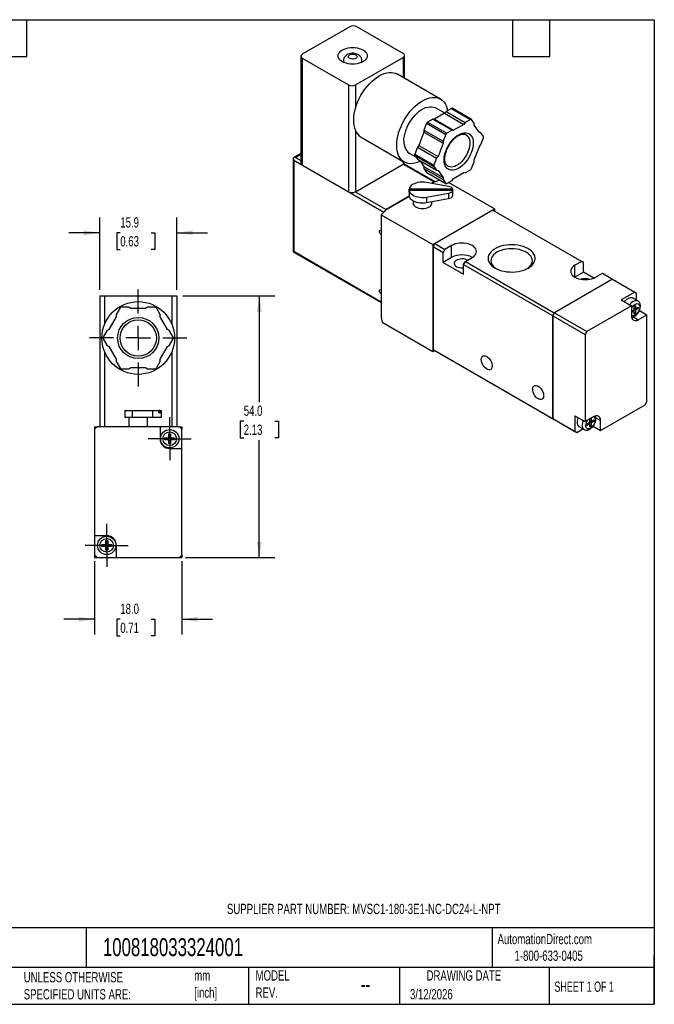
# Model space of a CAD drawing. Header units: millimetres. Extents: x 6 to 273, y 6 to 210.
# Tile 2 of 2: x 142 to 273, y 6 to 210. Entities that reach past the tile are written whole.
import ezdxf

# ---------------------------------------------------------------- set-up
doc = ezdxf.new("R2010")
doc.units = ezdxf.units.MM
doc.linetypes.add('SLD-Center', pattern=[19.05, 15.24, -1.27, 1.27, -1.27])
doc.linetypes.add('SLD-Solid', pattern=[0])
doc.layers.add('CENTER', color=40, linetype='SLD-Center')
doc.layers.add('DIMENSIONS', color=140, linetype='SLD-Solid', lineweight=25)
doc.layers.add('TEXT', color=140, linetype='SLD-Solid', lineweight=25)
doc.styles.add('SLDTEXTSTYLE0', font='TXT', dxfattribs={"width": 0.7})
doc.styles.add('SLDTEXTSTYLE1', font='TXT', dxfattribs={"width": 0.65})
doc.dimstyles.new('SLDDIMSTYLE0', dxfattribs={"dimtxt": 2.158008, "dimasz": 3.302, "dimexe": 0, "dimexo": 0.0625, "dimgap": 0.539502, "dimtad": 0, "dimtih": 1, "dimtoh": 1, "dimdec": 1, "dimrnd": 1e-09, "dimzin": 4, "dimdsep": 46, "dimtxsty": 'SLDTEXTSTYLE0', "dimsah": 1, "dimcen": 0.09, "dimadec": 0, "dimazin": 1, "dimtfac": 1, "dimtdec": 1, "dimtofl": 0, "dimtmove": 0, "dimatfit": 3, "dimfxl": 0, "dimfrac": 2, "dimtolj": 1, "dimtzin": 12, "dimarcsym": 0})
doc.dimstyles.new('SLDDIMSTYLE1', dxfattribs={"dimtxt": 2.158008, "dimasz": 3.302, "dimexe": 0, "dimexo": 0.0625, "dimgap": 0.539502, "dimtad": 0, "dimtih": 1, "dimtoh": 1, "dimdec": 1, "dimrnd": 1e-09, "dimzin": 12, "dimdsep": 46, "dimtxsty": 'SLDTEXTSTYLE0', "dimsah": 1, "dimcen": 0.09, "dimadec": 0, "dimazin": 3, "dimtfac": 1, "dimtdec": 1, "dimtmove": 0, "dimatfit": 0, "dimfxl": 0, "dimfrac": 2, "dimtolj": 1, "dimtzin": 12, "dimarcsym": 0})
doc.dimstyles.new('SLDDIMSTYLE3', dxfattribs={"dimtxt": 2.158008, "dimasz": 3.302, "dimexe": 0, "dimexo": 0.0625, "dimgap": 0.539502, "dimtad": 0, "dimtih": 1, "dimtoh": 1, "dimdec": 1, "dimrnd": 1e-09, "dimzin": 4, "dimdsep": 46, "dimtxsty": 'SLDTEXTSTYLE0', "dimsah": 1, "dimcen": 0.09, "dimadec": 0, "dimazin": 1, "dimtfac": 1, "dimtdec": 1, "dimtmove": 0, "dimatfit": 0, "dimfxl": 0, "dimfrac": 2, "dimtolj": 1, "dimtzin": 12, "dimarcsym": 0})

# ---------------------------------------------------------------- blocks, each defined once
blk = doc.blocks.new('_D_6')
at = {"layer": 'DIMENSIONS'}
for p, q in [((175.72, 152.56), (194.68, 152.56)), ((191.5, 152.56), (191.5, 130.61)), ((188.29, 126.7), (187.57, 126.7)), ((187.57, 126.7), (187.57, 123.27)), ((194.71, 126.7), (195.43, 126.7)), ((195.43, 126.7), (195.43, 123.27)), ((187.57, 123.27), (188.29, 123.27)), ((191.5, 98.56), (191.5, 122.78)), ((195.43, 123.27), (194.71, 123.27)), ((176.27, 98.56), (194.68, 98.56))]:
    blk.add_line(p, q, dxfattribs=at)
for points in [[(191.5, 152.56), (190.99, 149.26), (192.01, 149.26)], [(191.5, 98.56), (192.01, 101.86), (190.99, 101.86)]]:
    blk.add_solid(points, dxfattribs=at)
at = {"layer": 'DIMENSIONS', "char_height": 2.117, "attachment_point": 1, "style": 'SLDTEXTSTYLE0'}
for s, insert in [('54.0', (188.29, 129.91)), ('2.13', (188.29, 125.99))]:
    blk.add_mtext(s, dxfattribs=dict(at, insert=insert))
blk = doc.blocks.new('_D_7')
at = {"layer": 'DIMENSIONS'}
for p, q in [((157.5, 97.79), (157.5, 82.64)), ((175.5, 97.79), (175.5, 82.64)), ((157.5, 85.82), (151.15, 85.82)), ((162.8, 85.82), (162.07, 85.82)), ((162.07, 85.82), (162.07, 82.39)), ((169.21, 85.82), (169.93, 85.82)), ((169.93, 85.82), (169.93, 82.39)), ((175.5, 85.82), (181.85, 85.82)), ((162.07, 82.39), (162.8, 82.39)), ((169.93, 82.39), (169.21, 82.39))]:
    blk.add_line(p, q, dxfattribs=at)
for points in [[(157.5, 85.82), (154.2, 86.32), (154.2, 85.31)], [(175.5, 85.82), (178.8, 85.31), (178.8, 86.32)]]:
    blk.add_solid(points, dxfattribs=at)
at = {"layer": 'DIMENSIONS', "char_height": 2.117, "attachment_point": 1, "style": 'SLDTEXTSTYLE0'}
for s, insert in [('18.0', (162.8, 89.03)), ('0.71', (162.8, 85.11))]:
    blk.add_mtext(s, dxfattribs=dict(at, insert=insert))
blk = doc.blocks.new('_D_8')
at = {"layer": 'DIMENSIONS'}
for p, q in [((158.55, 153.83), (158.55, 168.74)), ((174.45, 153.83), (174.45, 168.74)), ((158.55, 165.57), (152.2, 165.57)), ((162.8, 165.57), (162.07, 165.57)), ((162.07, 165.57), (162.07, 162.14)), ((169.21, 165.57), (169.93, 165.57)), ((169.93, 165.57), (169.93, 162.14)), ((174.45, 165.57), (180.8, 165.57)), ((162.07, 162.14), (162.8, 162.14)), ((169.93, 162.14), (169.21, 162.14))]:
    blk.add_line(p, q, dxfattribs=at)
for points in [[(158.55, 165.57), (155.25, 166.08), (155.25, 165.06)], [(174.45, 165.57), (177.75, 165.06), (177.75, 166.08)]]:
    blk.add_solid(points, dxfattribs=at)
at = {"layer": 'DIMENSIONS', "char_height": 2.117, "attachment_point": 1, "style": 'SLDTEXTSTYLE0'}
for s, insert in [('15.9', (162.8, 168.78)), ('0.63', (162.8, 164.87))]:
    blk.add_mtext(s, dxfattribs=dict(at, insert=insert))
blk = doc.blocks.new('SW_CENTERMARKSYMBOL_4')
at = {"layer": 'CENTER', "color": 0}
for p, q in [((0, 5.08), (0, 10.04)), ((0, 0), (0, 2.54)), ((-5.08, 0), (-10.04, 0)), ((0, 0), (-2.54, 0)), ((0, 0), (0, -2.54)), ((0, 0), (2.54, 0)), ((5.08, 0), (10.04, 0)), ((0, -5.08), (0, -10.04))]:
    blk.add_line(p, q, dxfattribs=at)
blk = doc.blocks.new('SW_CENTERMARKSYMBOL_5')
at = {"layer": 'CENTER', "color": 0}
for p, q in [((0, 2.54), (0, 4.44)), ((0, 0), (0, 2.54)), ((-2.54, 0), (-4.44, 0)), ((0, 0), (-2.54, 0)), ((0, 0), (0, -2.54)), ((0, 0), (2.54, 0)), ((2.54, 0), (4.44, 0)), ((0, -2.54), (0, -4.44))]:
    blk.add_line(p, q, dxfattribs=at)
blk = doc.blocks.new('SW_CENTERMARKSYMBOL_6')
at = {"layer": 'CENTER', "color": 0}
for p, q in [((0, 2.54), (0, 4.44)), ((0, 0), (0, 2.54)), ((-2.54, 0), (-4.44, 0)), ((0, 0), (-2.54, 0)), ((0, 0), (0, -2.54)), ((0, 0), (2.54, 0)), ((2.54, 0), (4.44, 0)), ((0, -2.54), (0, -4.44))]:
    blk.add_line(p, q, dxfattribs=at)

msp = doc.modelspace()

# ---------------------------------------------------------------- linework, layer by layer
for p, q in [((210.21, 208.09), (200.38, 202.42)), ((221.17, 202.58), (211.63, 208.09)), ((200.09, 202.01), (200.09, 179.96)), ((200.38, 201.6), (209.93, 196.09)), ((200.38, 201.6), (200.38, 179.55)), ((211.34, 196.09), (221.17, 201.76)), ((221.17, 201.76), (221.17, 197.64)), ((221.46, 197.48), (221.46, 202.17)), ((208.66, 200.86), (208.88, 200.98)), ((208.88, 201.11), (208.88, 200.75)), ((212.68, 200.75), (212.68, 201.11)), ((212.68, 200.98), (212.9, 200.86)), ((228.92, 193.17), (220.01, 198.32)), ((209.93, 196.09), (209.93, 174.04)), ((211.34, 196.09), (211.34, 191.29)), ((229.78, 190.25), (227.87, 191.35)), ((231.17, 191.25), (230.07, 190.61)), ((231.17, 191.25), (235.13, 188.96)), ((235.28, 188.98), (231.32, 191.26)), ((227.34, 189.03), (226.23, 188.4)), ((227.34, 189.03), (231.3, 186.75)), ((227.64, 189.01), (227.34, 189.03)), ((229.76, 190.23), (227.64, 189.01)), ((227.64, 189.01), (231.6, 186.72)), ((230.07, 190.61), (229.76, 190.23)), ((229.76, 190.23), (233.72, 187.94)), ((230.07, 190.61), (234.03, 188.33)), ((226.05, 188.17), (225.5, 186.75)), ((226.05, 188.17), (230.01, 185.88)), ((226.23, 188.4), (230.19, 186.11)), ((233.72, 187.94), (231.6, 186.72)), ((234.03, 188.33), (233.72, 187.94)), ((235.13, 188.96), (234.03, 188.33)), ((235.87, 188.16), (235.32, 188.95)), ((235.87, 187.75), (235.87, 188.16)), ((236.93, 186.24), (235.87, 187.75)), ((211.34, 186.68), (211.34, 174.04)), ((212.51, 185.33), (221.42, 180.18)), ((225.5, 186.34), (224.44, 183.6)), ((225.5, 186.75), (229.46, 184.46)), ((225.5, 186.75), (225.5, 186.34)), ((225.5, 186.34), (229.46, 184.05)), ((230.01, 185.88), (229.46, 184.46)), ((231.3, 186.75), (230.19, 186.11)), ((231.6, 186.72), (231.3, 186.75)), ((236.75, 186.49), (237.23, 186.22)), ((237.23, 186.22), (236.93, 186.24)), ((237.79, 185.43), (237.23, 186.22)), ((237.23, 183.76), (237.79, 185.19)), ((224.13, 183.22), (223.58, 181.8)), ((224.44, 183.6), (224.13, 183.22)), ((224.13, 183.22), (228.09, 180.94)), ((224.44, 183.6), (228.4, 181.32)), ((229.46, 184.05), (228.4, 181.32)), ((229.46, 184.46), (229.46, 184.05)), ((235.87, 180.65), (236.93, 183.38)), ((236.93, 183.38), (237.23, 183.76)), ((200.09, 181.96), (198.47, 181.03)), ((198.47, 181.03), (198.47, 161.67)), ((198.97, 181.14), (200.09, 181.79)), ((198.97, 181.14), (200.09, 180.5)), ((222.47, 182), (223.81, 181.23)), ((223.58, 181.8), (227.54, 179.52)), ((223.58, 181.56), (227.54, 179.27)), ((223.58, 181.56), (224.13, 180.77)), ((228.09, 180.94), (227.54, 179.52)), ((228.4, 181.32), (228.09, 180.94)), ((198.62, 180.53), (198.62, 161.75)), ((198.62, 180.53), (217.19, 169.81)), ((200.38, 179.55), (209.93, 174.04)), ((211.34, 174.04), (221.17, 179.72)), ((221.17, 180.32), (221.17, 179.72)), ((221.21, 179.74), (227.57, 176.06)), ((227.79, 176.1), (221.33, 179.83)), ((221.46, 180.12), (221.46, 180.16)), ((224.13, 180.77), (228.09, 178.49)), ((224.61, 180.49), (225.5, 179.24)), ((225.5, 179.24), (229.46, 176.95)), ((225.5, 179.24), (225.5, 178.83)), ((225.5, 178.83), (229.46, 176.54)), ((225.5, 178.83), (226.05, 178.04)), ((227.54, 179.27), (228.09, 178.49)), ((235.32, 178.82), (235.87, 180.24)), ((235.87, 180.24), (235.87, 180.65)), ((226.05, 178.04), (230.01, 175.76)), ((226.08, 178.01), (230.04, 175.73)), ((228.09, 178.49), (228.4, 178.46)), ((228.4, 178.46), (229.46, 176.95)), ((229.46, 176.95), (229.46, 176.54)), ((231.6, 176.76), (233.72, 177.98)), ((233.72, 177.98), (234.03, 177.96)), ((234.03, 177.96), (235.13, 178.59)), ((230.58, 175.14), (226.03, 175.96)), ((227.57, 176.06), (227.07, 175.78)), ((227.61, 176.04), (227.13, 175.77)), ((228.8, 176.44), (227.61, 176.04)), ((229.46, 176.54), (230.01, 175.76)), ((230.19, 175.74), (231.3, 176.38)), ((240.05, 170.49), (230.58, 175.96)), ((231.3, 176.38), (231.6, 176.76)), ((211.31, 174.02), (217.67, 170.35)), ((222.47, 173.12), (217.67, 170.35)), ((222.48, 173.08), (217.71, 170.33)), ((222.45, 174.04), (222.45, 173.31)), ((222.46, 174.34), (222.46, 174.57)), ((231.44, 174.57), (222.46, 174.57)), ((222.46, 174.34), (231.44, 174.34)), ((222.46, 173.93), (222.46, 174.34)), ((226.03, 172.94), (230.58, 173.76)), ((226.03, 172.94), (226.03, 171.79)), ((230.58, 173.76), (230.58, 172.62)), ((231.44, 174.34), (231.44, 174.57)), ((231.44, 173.93), (231.44, 174.34)), ((231.45, 173.31), (231.45, 174.04)), ((223.25, 172.19), (223.25, 171.72)), ((226.03, 171.79), (230.58, 172.62)), ((227.15, 171.72), (227.15, 172)), ((217.71, 170.33), (216.67, 169.29)), ((216.67, 169.29), (227.32, 163.14)), ((216.67, 169.29), (216.67, 148.06)), ((227.32, 163.14), (240.05, 170.49)), ((239.73, 170.27), (227.71, 163.33)), ((239.73, 170.27), (258.08, 159.67)), ((240.05, 170.49), (240.05, 170.08)), ((227.32, 163.14), (227.32, 141.1)), ((227.71, 163.33), (227.36, 162.71)), ((227.36, 162.71), (229.45, 161.51)), ((227.36, 162.71), (227.36, 141.48)), ((227.71, 163.33), (229.8, 162.12)), ((231.21, 162.94), (229.8, 162.12)), ((231.21, 160.49), (231.21, 162.94)), ((198.47, 161.67), (216.67, 151.16)), ((198.62, 161.75), (216.67, 151.33)), ((229.8, 162.12), (229.45, 161.51)), ((229.45, 159.47), (229.45, 161.51)), ((231.21, 160.49), (229.45, 159.47)), ((229.45, 159.47), (233.69, 157.02)), ((233.69, 159.06), (234.04, 159.67)), ((233.69, 159.06), (252.04, 148.47)), ((233.69, 157.02), (233.69, 159.06)), ((234.04, 159.67), (235.46, 160.49)), ((234.04, 159.67), (252.39, 149.08)), ((258.08, 159.67), (256.67, 158.86)), ((256.67, 156.41), (256.67, 158.86)), ((258.44, 159.47), (258.08, 159.67)), ((258.44, 157.43), (258.44, 159.47)), ((258.44, 157.43), (256.67, 156.41)), ((260.53, 156.22), (258.44, 157.43)), ((260.91, 156.41), (262.33, 157.22)), ((262.33, 157.22), (264.41, 156.02)), ((264.41, 156.02), (252.39, 149.08)), ((264.45, 156), (252.43, 149.06)), ((264.45, 156), (264.41, 156.02)), ((264.45, 156), (269.04, 153.35)), ((158.55, 152.56), (158.55, 125.56)), ((158.55, 152.56), (159.55, 152.56)), ((159.55, 152.56), (159.55, 146.68)), ((159.55, 152.56), (173.45, 152.56)), ((173.45, 152.56), (173.45, 146.68)), ((173.45, 152.56), (174.45, 152.56)), ((174.45, 152.56), (174.45, 125.56)), ((269.04, 153.35), (266.21, 151.71)), ((269.04, 153.35), (269.4, 153.14)), ((269.4, 151.66), (269.4, 153.14)), ((268.34, 150.49), (259.14, 145.18)), ((266.21, 151.71), (268.34, 150.49)), ((268.34, 150.49), (268.34, 148.45)), ((269.64, 151.52), (268.58, 152.13)), ((268.9, 150.41), (269.18, 150.57)), ((268.9, 149.75), (268.9, 150.41)), ((269.18, 150.57), (269.18, 149.92)), ((162.75, 150.06), (161.97, 148.71)), ((161.97, 148.71), (161.97, 148.21)), ((164.57, 150.21), (163.01, 150.21)), ((165, 149.96), (164.57, 150.21)), ((168, 149.96), (165, 149.96)), ((168.43, 150.21), (168, 149.96)), ((169.99, 150.21), (168.43, 150.21)), ((171.03, 148.71), (170.25, 150.06)), ((171.03, 148.21), (171.03, 148.71)), ((252.39, 149.08), (252.04, 148.47)), ((252.04, 148.47), (252.04, 127.24)), ((252.43, 149.06), (252.07, 148.45)), ((252.07, 148.45), (258.79, 144.57)), ((252.07, 148.45), (252.07, 127.22)), ((252.43, 149.06), (259.14, 145.18)), ((268.34, 149.43), (268.9, 149.75)), ((268.9, 149.43), (268.34, 149.1)), ((268.62, 149.59), (268.9, 149.43)), ((268.9, 150.08), (269.18, 149.92)), ((268.9, 149.75), (269.18, 149.59)), ((268.9, 148.77), (268.9, 149.43)), ((268.9, 149.1), (269.18, 148.94)), ((269.18, 148.94), (268.9, 148.77)), ((269.18, 149.92), (269.75, 150.24)), ((269.75, 149.92), (269.18, 149.59)), ((269.18, 149.59), (269.18, 148.94)), ((269.47, 150.08), (269.75, 149.92)), ((269.75, 150.24), (269.75, 149.92)), ((269.75, 147.63), (271.52, 148.65)), ((269.98, 149.54), (271.52, 148.65)), ((271.52, 130.69), (271.52, 148.65)), ((161.97, 148.21), (160.47, 145.61)), ((172.53, 145.61), (171.03, 148.21)), ((216.67, 148.06), (216.86, 147.14)), ((216.86, 147.14), (227.32, 141.1)), ((268.75, 148.21), (269.75, 147.63)), ((160.03, 145.36), (159.25, 144.01)), ((160.47, 145.61), (160.03, 145.36)), ((172.97, 145.36), (172.53, 145.61)), ((173.75, 144.01), (172.97, 145.36)), ((259.14, 145.18), (258.79, 144.57)), ((258.79, 144.57), (258.79, 126.61)), ((159.25, 143.71), (160.03, 142.36)), ((160.03, 142.36), (160.47, 142.11)), ((172.53, 142.11), (172.97, 142.36)), ((172.97, 142.36), (173.75, 143.71)), ((159.55, 141.04), (159.55, 125.56)), ((160.47, 142.11), (161.97, 139.51)), ((171.03, 139.51), (172.53, 142.11)), ((173.45, 141.04), (173.45, 125.56)), ((227.32, 141.1), (227.68, 141.3)), ((227.36, 141.48), (252.04, 127.24)), ((227.36, 141.48), (227.71, 141.28)), ((227.71, 141.28), (252.39, 127.03)), ((161.97, 139.51), (161.97, 139.01)), ((161.97, 139.01), (162.75, 137.66)), ((170.25, 137.66), (171.03, 139.01)), ((171.03, 139.01), (171.03, 139.51)), ((163.01, 137.51), (164.57, 137.51)), ((164.57, 137.51), (165, 137.76)), ((165, 137.76), (168, 137.76)), ((168, 137.76), (168.43, 137.51)), ((168.43, 137.51), (169.99, 137.51)), ((261.97, 124.77), (271.16, 130.07)), ((271.16, 130.07), (271.52, 130.69)), ((163.75, 128.91), (163.75, 127.51)), ((163.75, 128.91), (165.23, 128.91)), ((165.23, 128.91), (165.23, 127.51)), ((165.23, 128.91), (169.46, 128.91)), ((169.46, 128.91), (169.46, 127.51)), ((169.46, 128.91), (170.77, 128.91)), ((170.77, 128.41), (170.77, 128.91)), ((171.05, 128.91), (170.77, 128.91)), ((170.77, 128.41), (171.05, 128.41)), ((171.05, 128.41), (171.05, 128.91)), ((171.05, 128.91), (171.29, 128.91)), ((171.29, 127.51), (171.29, 128.91)), ((163.75, 127.51), (165.23, 127.51)), ((164.55, 127.51), (164.55, 125.56)), ((165.23, 127.51), (169.46, 127.51)), ((168.45, 125.56), (168.45, 127.51)), ((169.46, 127.51), (171.29, 127.51)), ((252.04, 127.24), (252.07, 127.22)), ((252.07, 127.22), (256.67, 124.56)), ((252.07, 127.22), (252.43, 127.01)), ((252.43, 127.01), (257.02, 124.36)), ((256.67, 127.83), (258.79, 126.61)), ((256.67, 127.83), (256.67, 124.56)), ((260.56, 127.63), (258.79, 126.61)), ((259.14, 126.16), (259.71, 126.48)), ((259.14, 125.83), (259.14, 126.16)), ((259.71, 126.16), (259.14, 125.83)), ((259.43, 126.32), (259.71, 126.16)), ((259.71, 127.14), (259.99, 127.3)), ((259.71, 126.48), (259.71, 127.14)), ((259.71, 126.81), (259.99, 126.65)), ((259.71, 126.48), (259.99, 126.32)), ((259.71, 125.5), (259.71, 126.16)), ((259.99, 127.3), (259.99, 126.65)), ((259.99, 126.65), (260.56, 126.97)), ((260.56, 126.65), (259.99, 126.32)), ((259.99, 126.32), (259.99, 125.67)), ((260.27, 126.81), (260.56, 126.65)), ((260.56, 126.97), (260.56, 126.65)), ((260.97, 127.39), (261.97, 126.81)), ((261.97, 124.77), (261.97, 126.81)), ((158, 125.56), (157.5, 125.06)), ((157.5, 125.56), (158, 125.56)), ((157.5, 125.56), (157.5, 125.06)), ((157.5, 125.06), (157.5, 103.06)), ((171, 125.56), (158, 125.56)), ((171, 125.56), (171, 123.06)), ((175, 125.56), (171, 125.56)), ((172.8, 124.06), (173.2, 124.06)), ((172.8, 123.26), (172.8, 124.06)), ((173.2, 124.06), (173.2, 123.26)), ((175, 125.56), (175.5, 125.06)), ((175, 125.56), (175.5, 125.56)), ((175.5, 125.56), (175.5, 125.06)), ((175.5, 121.06), (175.5, 125.06)), ((257.02, 124.36), (256.67, 124.56)), ((257.02, 124.36), (258.3, 125.1)), ((257.49, 125.57), (258.55, 124.96)), ((259.71, 125.83), (259.99, 125.67)), ((259.99, 125.67), (259.71, 125.5)), ((260.43, 125.66), (261.97, 124.77)), ((172, 123.26), (172.8, 123.26)), ((172, 122.86), (172, 123.26)), ((172.8, 122.86), (172, 122.86)), ((172.8, 122.06), (172.8, 122.86)), ((173.2, 122.06), (172.8, 122.06)), ((173.2, 123.26), (174, 123.26)), ((173.2, 122.86), (173.2, 122.06)), ((174, 122.86), (173.2, 122.86)), ((174, 123.26), (174, 122.86)), ((173, 121.06), (175.5, 121.06)), ((175.5, 99.06), (175.5, 121.06)), ((160, 103.06), (157.5, 103.06)), ((157.5, 103.06), (157.5, 99.06)), ((159.8, 102.06), (160.2, 102.06)), ((159.8, 101.26), (159.8, 102.06)), ((160.2, 102.06), (160.2, 101.26)), ((159, 101.26), (159.8, 101.26)), ((159, 100.86), (159, 101.26)), ((159.8, 100.86), (159, 100.86)), ((159.8, 100.06), (159.8, 100.86)), ((160.2, 100.06), (159.8, 100.06)), ((160.2, 101.26), (161, 101.26)), ((160.2, 100.86), (160.2, 100.06)), ((161, 100.86), (160.2, 100.86)), ((161, 101.26), (161, 100.86)), ((162, 98.56), (162, 101.06)), ((158, 98.56), (157.5, 99.06)), ((157.5, 99.06), (157.5, 98.56)), ((157.5, 98.56), (158, 98.56)), ((158, 98.56), (162, 98.56)), ((162, 98.56), (175, 98.56)), ((175, 98.56), (175.5, 99.06)), ((175, 98.56), (175.5, 98.56)), ((175.5, 99.06), (175.5, 98.56))]:
    msp.add_line(p, q)
at = {"flags": 128}
for points in [[(208.66, 203.31), (209.01, 203.49), (209.42, 203.63), (209.85, 203.74), (210.31, 203.8), (210.78, 203.82), (211.25, 203.8), (211.7, 203.74), (212.14, 203.63), (212.54, 203.49), (212.9, 203.31), (213.2, 203.11), (213.45, 202.88), (213.63, 202.62), (213.74, 202.36), (213.78, 202.09), (213.74, 201.82), (213.63, 201.55), (213.45, 201.3), (213.2, 201.07), (212.9, 200.86), (212.54, 200.69), (212.14, 200.55), (211.7, 200.44), (211.25, 200.38), (210.78, 200.36), (210.31, 200.38), (209.85, 200.44), (209.42, 200.55), (209.01, 200.69), (208.66, 200.86), (208.35, 201.07), (208.1, 201.3), (207.92, 201.55), (207.81, 201.82), (207.78, 202.09), (207.81, 202.36), (207.92, 202.62), (208.1, 202.88), (208.35, 203.11), (208.66, 203.31)], [(210.14, 202.29), (210.35, 202.38), (210.59, 202.43), (210.84, 202.44), (211.09, 202.41), (211.32, 202.34), (211.5, 202.24), (211.62, 202.11), (211.68, 201.96), (211.66, 201.82), (211.57, 201.68), (211.41, 201.56), (211.21, 201.47), (210.97, 201.42), (210.71, 201.41), (210.46, 201.44), (210.24, 201.51), (210.06, 201.61), (209.93, 201.74), (209.88, 201.89), (209.9, 202.04), (209.99, 202.17), (210.14, 202.29)], [(211.34, 191.29), (211.56, 191.96), (211.83, 192.64), (212.14, 193.3), (212.49, 193.96), (212.88, 194.59), (213.3, 195.19), (213.74, 195.76), (214.22, 196.3), (214.71, 196.78), (215.22, 197.23), (215.73, 197.61), (216.26, 197.95), (216.78, 198.22), (217.3, 198.43), (217.81, 198.57), (218.3, 198.65), (218.77, 198.67), (219.22, 198.61), (219.64, 198.49), (220.01, 198.32)], [(219.86, 183.62), (219.89, 184.23), (219.97, 184.87), (220.09, 185.53), (220.27, 186.19), (220.49, 186.87), (220.76, 187.53), (221.07, 188.2), (221.42, 188.84), (221.8, 189.47), (222.22, 190.07), (222.67, 190.64), (223.14, 191.16), (223.63, 191.65), (224.13, 192.09), (224.65, 192.47), (225.17, 192.8), (225.69, 193.07), (226.2, 193.28), (226.71, 193.43), (227.2, 193.51), (227.67, 193.52), (228.11, 193.47), (228.53, 193.35), (228.92, 193.17), (229.27, 192.93), (229.58, 192.63), (229.84, 192.27), (230.07, 191.85), (230.24, 191.39), (230.37, 190.88), (230.38, 190.79)], [(221.35, 184.47), (221.37, 185), (221.45, 185.55), (221.58, 186.11), (221.75, 186.69), (221.98, 187.26), (222.24, 187.82), (222.55, 188.37), (222.89, 188.9), (223.26, 189.39), (223.65, 189.85), (224.07, 190.27), (224.5, 190.64), (224.95, 190.95), (225.39, 191.21), (225.83, 191.4), (226.26, 191.53), (226.68, 191.6), (227.08, 191.6), (227.45, 191.53), (227.79, 191.4), (227.87, 191.35)], [(229.66, 180.62), (229.68, 181.08), (229.76, 181.57), (229.89, 182.08), (230.06, 182.58), (230.28, 183.09), (230.54, 183.58), (230.83, 184.05), (231.16, 184.49), (231.51, 184.89), (231.88, 185.25), (232.27, 185.57), (232.66, 185.82), (233.05, 186.02), (233.44, 186.15), (233.81, 186.22), (234.17, 186.22), (234.49, 186.16), (234.79, 186.03), (235.05, 185.84), (235.27, 185.59), (235.44, 185.28), (235.57, 184.93), (235.64, 184.52), (235.67, 184.09), (235.64, 183.62), (235.57, 183.13), (235.44, 182.63), (235.27, 182.12), (235.05, 181.62), (234.79, 181.12), (234.49, 180.65), (234.17, 180.21), (233.81, 179.81), (233.44, 179.45), (233.05, 179.14), (232.66, 178.88), (232.27, 178.68), (231.88, 178.55), (231.51, 178.48), (231.16, 178.48), (230.83, 178.54), (230.54, 178.67), (230.28, 178.86), (230.06, 179.11), (229.89, 179.42), (229.76, 179.78), (229.68, 180.18), (229.66, 180.62)], [(234.2, 185.79), (234.22, 185.78), (234.45, 185.59), (234.65, 185.34), (234.8, 185.04), (234.9, 184.69), (234.95, 184.3), (234.95, 183.87), (234.9, 183.42), (234.8, 182.95), (234.65, 182.47), (234.45, 181.99), (234.22, 181.53), (233.94, 181.08), (233.63, 180.67), (233.3, 180.29), (232.95, 179.95), (232.59, 179.67), (232.22, 179.44), (231.85, 179.27), (231.49, 179.17), (231.15, 179.13), (230.83, 179.16), (230.53, 179.26), (230.43, 179.31)], [(224.73, 180.32), (224.65, 180.28), (224.13, 180.07), (223.63, 179.93), (223.14, 179.85), (222.67, 179.83), (222.22, 179.89), (221.8, 180), (221.42, 180.18), (221.07, 180.43), (220.76, 180.73), (220.49, 181.09), (220.27, 181.51), (220.09, 181.97), (219.97, 182.48), (219.89, 183.03), (219.86, 183.62)], [(226.05, 178.04), (226.06, 178.02), (226.08, 178.01), (226.08, 178.01)], [(226.03, 175.96), (225.59, 176.02), (225.14, 176.04), (224.69, 176.01), (224.26, 175.94), (223.85, 175.83), (223.48, 175.69), (223.15, 175.51), (222.88, 175.3), (222.67, 175.07), (222.53, 174.82), (222.46, 174.57)], [(222.45, 173.31), (222.46, 173.18), (222.53, 172.92), (222.68, 172.68), (222.89, 172.45), (223.16, 172.24), (223.49, 172.07), (223.86, 171.92), (224.27, 171.81), (224.7, 171.75), (225.14, 171.72), (225.59, 171.74), (226.03, 171.79)], [(222.46, 174.34), (222.53, 174.08), (222.67, 173.83), (222.88, 173.6), (223.15, 173.39), (223.48, 173.21), (223.85, 173.07), (224.26, 172.96), (224.69, 172.89), (225.14, 172.86), (225.59, 172.88), (226.03, 172.94)], [(230.58, 172.62), (230.86, 172.7), (231.11, 172.81), (231.3, 172.96), (231.41, 173.13), (231.45, 173.31)], [(223.25, 171.72), (223.29, 171.5), (223.4, 171.28), (223.58, 171.09), (223.82, 170.92), (224.12, 170.78), (224.46, 170.68), (224.82, 170.61), (225.2, 170.59), (225.58, 170.61), (225.95, 170.68), (226.29, 170.78), (226.58, 170.92), (226.82, 171.09), (227, 171.28), (227.12, 171.5), (227.15, 171.72)], [(216.67, 165.21), (216.65, 165.22), (216.51, 165.33), (216.4, 165.49), (216.32, 165.66), (216.29, 165.84), (216.32, 165.98), (216.4, 166.07), (216.51, 166.09), (216.65, 166.04), (216.67, 166.02)], [(235.46, 160.49), (235.76, 160.7), (236.01, 160.93), (236.19, 161.18), (236.3, 161.44), (236.33, 161.71), (236.3, 161.99), (236.19, 162.25), (236.01, 162.5), (235.76, 162.73), (235.46, 162.94), (235.1, 163.12), (234.7, 163.26), (234.26, 163.36), (233.8, 163.42), (233.33, 163.45), (232.86, 163.42), (232.41, 163.36), (231.97, 163.26), (231.57, 163.12), (231.21, 162.94)], [(247.03, 158.3), (247.42, 158.56), (247.76, 158.84), (248.04, 159.15), (248.24, 159.48), (248.38, 159.81), (248.45, 160.16), (248.44, 160.5), (248.35, 160.84), (248.2, 161.18), (247.97, 161.5), (247.68, 161.8), (247.33, 162.08), (246.92, 162.33), (246.46, 162.55), (245.95, 162.74), (245.41, 162.89), (244.85, 163), (244.26, 163.07), (243.66, 163.09), (243.06, 163.08), (242.47, 163.02), (241.9, 162.92), (241.35, 162.78), (240.84, 162.6), (240.37, 162.39), (239.94, 162.14), (239.57, 161.87), (239.27, 161.58), (239.03, 161.26), (238.85, 160.93), (238.75, 160.59), (238.72, 160.24), (238.77, 159.9), (238.89, 159.56), (239.08, 159.23), (239.34, 158.92), (239.66, 158.63), (240.04, 158.36), (240.48, 158.13), (240.96, 157.92), (241.49, 157.75), (242.04, 157.62), (242.62, 157.53), (243.21, 157.49), (243.81, 157.48), (244.41, 157.52), (244.99, 157.6), (245.55, 157.72), (246.08, 157.88), (246.58, 158.07), (247.03, 158.3)], [(246.81, 158.18), (246.99, 158.31), (247.3, 158.57), (247.54, 158.86), (247.72, 159.17), (247.83, 159.49), (247.87, 159.81), (247.83, 160.13), (247.72, 160.45), (247.54, 160.76), (247.3, 161.05), (246.99, 161.32), (246.62, 161.56), (246.19, 161.77), (245.73, 161.95), (245.23, 162.1), (244.7, 162.2), (244.15, 162.26), (243.59, 162.28), (243.03, 162.26), (242.48, 162.2), (241.95, 162.1), (241.45, 161.95), (240.98, 161.77), (240.56, 161.56), (240.19, 161.32), (239.88, 161.05), (239.63, 160.76), (239.45, 160.45), (239.34, 160.13), (239.3, 159.81), (239.34, 159.49), (239.45, 159.17), (239.63, 158.86), (239.88, 158.57), (240.19, 158.31), (240.37, 158.18)], [(234.47, 159.92), (234.27, 160.01), (233.97, 160.11), (233.64, 160.17), (233.29, 160.19), (232.95, 160.16), (232.62, 160.09), (232.33, 159.98), (232.09, 159.84), (231.9, 159.67), (231.78, 159.49), (231.73, 159.29), (231.76, 159.09), (231.86, 158.9), (232.03, 158.73), (232.27, 158.58), (232.55, 158.46), (232.86, 158.38), (233.2, 158.34), (233.55, 158.35), (233.69, 158.36)], [(256.67, 158.86), (256.36, 158.65), (256.12, 158.42), (255.94, 158.17), (255.83, 157.9), (255.79, 157.63), (255.83, 157.36), (255.94, 157.1), (256.12, 156.85), (256.36, 156.61), (256.67, 156.41), (257.03, 156.23), (257.43, 156.09), (257.86, 155.98), (258.32, 155.92), (258.79, 155.9), (259.26, 155.92), (259.72, 155.98), (260.15, 156.09), (260.55, 156.23), (260.91, 156.41)], [(216.67, 152.96), (216.65, 152.98), (216.51, 153.08), (216.4, 153.24), (216.32, 153.42), (216.29, 153.59), (216.32, 153.73), (216.4, 153.82), (216.51, 153.84), (216.65, 153.79), (216.67, 153.78)], [(266.87, 151.33), (266.88, 151.35), (267.11, 151.62), (267.37, 151.86), (267.63, 152.04), (267.89, 152.16), (268.14, 152.22), (268.38, 152.21), (268.58, 152.13)], [(267.93, 150.72), (267.94, 150.73), (268.18, 151.01), (268.43, 151.25), (268.69, 151.43), (268.95, 151.55), (269.2, 151.61), (269.44, 151.6), (269.64, 151.52)], [(268.34, 150.06), (268.45, 150.25), (268.65, 150.5), (268.87, 150.7), (269.1, 150.85), (269.33, 150.93), (269.54, 150.95), (269.72, 150.9), (269.87, 150.78), (269.97, 150.6), (270.03, 150.37), (270.03, 150.11), (269.97, 149.82), (269.87, 149.52), (269.72, 149.23), (269.54, 148.97), (269.33, 148.74), (269.1, 148.56), (268.87, 148.45), (268.65, 148.4), (268.45, 148.41), (268.34, 148.46)], [(237.33, 139.4), (237.36, 139.67), (237.43, 139.89), (237.56, 140.06), (237.73, 140.17), (237.93, 140.21), (238.16, 140.18), (238.4, 140.09), (238.64, 139.93), (238.88, 139.72), (239.1, 139.46), (239.28, 139.17), (239.43, 138.86), (239.53, 138.55), (239.59, 138.24), (239.59, 137.96), (239.53, 137.71), (239.43, 137.52), (239.28, 137.38), (239.1, 137.3), (238.88, 137.29), (238.64, 137.35), (238.4, 137.48), (238.16, 137.67), (237.93, 137.9), (237.73, 138.18), (237.56, 138.48), (237.43, 138.79), (237.36, 139.11), (237.33, 139.4)], [(247.94, 133.28), (247.96, 133.55), (248.04, 133.77), (248.17, 133.94), (248.33, 134.05), (248.54, 134.09), (248.76, 134.06), (249.01, 133.97), (249.25, 133.81), (249.49, 133.6), (249.7, 133.34), (249.89, 133.05), (250.04, 132.74), (250.14, 132.42), (250.19, 132.12), (250.19, 131.84), (250.14, 131.59), (250.04, 131.39), (249.89, 131.25), (249.7, 131.18), (249.49, 131.17), (249.25, 131.23), (249.01, 131.36), (248.76, 131.54), (248.54, 131.78), (248.33, 132.05), (248.17, 132.36), (248.04, 132.67), (247.96, 132.98), (247.94, 133.28)], [(260.54, 127.62), (260.68, 127.51), (260.78, 127.33), (260.83, 127.1), (260.83, 126.84), (260.78, 126.55), (260.68, 126.25), (260.53, 125.96), (260.35, 125.7), (260.13, 125.47), (259.91, 125.29), (259.68, 125.18), (259.46, 125.13), (259.26, 125.14), (259.09, 125.23), (258.97, 125.38), (258.89, 125.58), (258.86, 125.83), (258.86, 125.83)]]:
    msp.add_lwpolyline(points, dxfattribs=at)
for centre, radius in [((166.5, 143.86), 7.5), ((166.5, 143.86), 4.25), ((166.5, 143.86), 3.75), ((173, 123.06), 1.9), ((173, 123.06), 1.4), ((160, 101.06), 1.9), ((160, 101.06), 1.4)]:
    msp.add_circle(centre, radius)
for centre, radius, start, end in [((210.92, 206.72), 1.54, 62.6097, 117.3903), ((200.54, 202.01), 0.437, 110.7834, 249.2166), ((221.02, 202.17), 0.437, 290.7834, 69.2166), ((209.6, 201.12), 0.726, 180.9319, 217.4702), ((211.95, 201.12), 0.725, 322.5264, 359.2194), ((210.64, 197.45), 1.54, 242.6097, 297.3903), ((217.9, 188.98), 6.95, 160.6454, 199.3546), ((231.26, 191.12), 0.152, 65.8432, 125.4672), ((235.22, 188.86), 0.132, 40.5328, 129.2482), ((226.48, 188.01), 0.46, 122.638, 159.7729), ((213.96, 187.76), 2.83, 202.2526, 239.0501), ((230.44, 185.72), 0.46, 122.638, 159.7729), ((237.54, 185.31), 0.274, 333.4364, 26.5636), ((224.12, 184.24), 2.78, 175.1085, 233.5793), ((223.82, 181.68), 0.274, 153.4364, 206.5636), ((200.58, 180.01), 0.495, 185.1953, 246.1249), ((220.72, 180.5), 0.908, 299.9812, 302.5269), ((220.99, 180.16), 0.481, 297.3326, 355.2395), ((227.78, 179.39), 0.274, 153.4364, 206.5636), ((234.88, 178.98), 0.46, 302.638, 339.7729), ((227.72, 175.84), 0.267, 76.2182, 124.6427), ((230.11, 175.84), 0.132, 220.5328, 309.2482), ((230.51, 174.11), 1.03, 26.096, 86.4946), ((210.64, 175.42), 1.55, 242.7333, 295.6119), ((210.85, 174.89), 0.978, 297.5609, 299.9824), ((223.37, 174.04), 0.919, 172.785, 187.215), ((230.51, 174.79), 1.03, 273.5054, 333.904), ((231.03, 174.04), 0.423, 344.1527, 15.8473), ((218.07, 169.71), 0.751, 122.318, 157.6134), ((233.33, 156.43), 4.58, 62.3968, 117.6086), ((258.79, 153.53), 2.58, 71.0429, 108.9571), ((163.01, 149.91), 0.3, 90, 150), ((169.99, 149.91), 0.3, 30, 90), ((269.2, 148.31), 0.873, 170.786, 309.2033), ((159.51, 143.86), 0.3, 150, 210), ((173.49, 143.86), 0.3, 330, 30), ((163.01, 137.81), 0.3, 210, 270), ((169.99, 137.81), 0.3, 270, 330), ((259.72, 126.37), 2.63, 155.6131, 178.3301), ((258.02, 126.34), 0.937, 173.7012, 234.9867), ((260.78, 125.75), 2.63, 155.6131, 178.3301), ((260.92, 125.75), 2.06, 148.7336, 177.7865), ((261.11, 126.95), 0.873, 350.786, 129.2033), ((259.08, 125.73), 0.933, 173.632, 235.7463), ((173, 123.06), 2, 180, 270), ((160, 101.06), 2, 0, 90)]:
    msp.add_arc(centre, radius, start, end)
for centre, major_axis, ratio, start_param, end_param in [((198.97, 180.74), (0.707, 0), 0.577382, 1.570796, 2.356194), ((198.97, 180.74), (-0.354, 0.612), 0.577335, 0.785358, 1.570756), ((198.97, 161.96), (0.5, 0.289), 0.00007, 2.356154, 3.141552)]:
    msp.add_ellipse(centre, major_axis=major_axis, ratio=ratio, start_param=start_param, end_param=end_param)
for points, knots in [([(212.68, 201.11), (212.66, 201.29), (212.62, 201.62), (212.32, 202.05), (211.93, 202.36), (211.44, 202.56), (210.9, 202.65), (210.32, 202.61), (209.84, 202.46), (209.47, 202.24), (209.18, 201.97), (208.93, 201.59), (208.9, 201.28), (208.88, 201.11)], [0, 0, 0, 0, 0.104767, 0.186335, 0.288108, 0.378353, 0.478692, 0.579341, 0.682634, 0.743928, 0.816828, 0.902304, 1, 1, 1, 1]), ([(229.8, 180.82), (229.8, 180.89), (229.81, 181.08), (229.84, 181.42), (229.93, 181.85), (230.05, 182.29), (230.22, 182.74), (230.42, 183.18), (230.66, 183.61), (230.92, 184.02), (231.21, 184.41), (231.52, 184.77), (231.85, 185.08), (232.18, 185.35), (232.51, 185.57), (232.83, 185.74), (233.14, 185.86), (233.43, 185.93), (233.69, 185.94), (233.92, 185.91), (234.09, 185.86), (234.17, 185.81), (234.19, 185.79)], [0, 0, 0, 0, 0.027276, 0.079653, 0.132232, 0.185018, 0.237988, 0.291096, 0.344288, 0.397502, 0.450664, 0.503706, 0.556569, 0.609196, 0.661549, 0.713625, 0.765506, 0.817377, 0.869619, 0.923066, 0.979135, 1, 1, 1, 1]), ([(230.43, 179.31), (230.38, 179.35), (230.26, 179.42), (230.12, 179.59), (229.99, 179.81), (229.89, 180.08), (229.83, 180.39), (229.81, 180.65), (229.8, 180.79), (229.8, 180.82)], [0, 0, 0, 0, 0.160257, 0.326341, 0.483844, 0.651365, 0.813983, 0.965294, 1, 1, 1, 1]), ([(268.4, 148.11), (268.48, 148.12), (268.66, 148.16), (268.92, 148.28), (269.17, 148.45), (269.42, 148.67), (269.64, 148.93), (269.83, 149.23), (269.99, 149.54), (270.1, 149.87), (270.17, 150.2), (270.19, 150.51), (270.15, 150.8), (270.07, 151.06), (269.94, 151.27), (269.79, 151.43), (269.68, 151.49), (269.63, 151.52)], [0, 0, 0, 0, 0.063307, 0.13067, 0.201274, 0.273378, 0.345376, 0.417122, 0.48892, 0.561152, 0.634271, 0.708752, 0.776879, 0.841733, 0.903246, 0.962665, 1, 1, 1, 1]), ([(258.56, 124.96), (258.61, 124.93), (258.74, 124.86), (258.96, 124.82), (259.21, 124.83), (259.46, 124.89), (259.72, 125.01), (259.98, 125.18), (260.23, 125.4), (260.45, 125.66), (260.64, 125.96), (260.8, 126.27), (260.91, 126.6), (260.98, 126.93), (260.99, 127.24), (260.96, 127.52), (260.9, 127.67), (260.88, 127.74)], [0, 0, 0, 0, 0.042831, 0.104217, 0.165819, 0.229835, 0.297502, 0.368426, 0.440857, 0.513182, 0.585252, 0.657375, 0.729935, 0.803385, 0.878203, 0.946639, 1, 1, 1, 1])]:
    msp.add_open_spline(points, degree=3, knots=knots)
at = {"layer": 'TEXT'}
for p, q in [((6.35, 209.55), (273.05, 209.55)), ((143.51, 201.93), (143.51, 209.55)), ((243.84, 201.93), (243.84, 209.55)), ((251.46, 201.93), (251.46, 209.55)), ((273.05, 209.55), (273.05, 6.35)), ((135.89, 201.93), (143.51, 201.93)), ((243.84, 201.93), (251.46, 201.93)), ((273.05, 22.13), (6.35, 22.13)), ((155.76, 22.13), (155.76, 13.97)), ((239.58, 22.13), (239.58, 13.97)), ((273.05, 6.35), (273.05, 16.51)), ((273.05, 13.97), (6.35, 13.97)), ((189.3, 13.97), (189.3, 6.35)), ((220.47, 13.97), (220.47, 6.35)), ((251.35, 13.97), (251.35, 6.35)), ((6.35, 6.35), (273.05, 6.35))]:
    msp.add_line(p, q, dxfattribs=at)

# ---------------------------------------------------------------- block references
at = {"layer": 'CENTER'}
for name, p in [('SW_CENTERMARKSYMBOL_4', (166.5, 143.86)), ('SW_CENTERMARKSYMBOL_6', (173, 123.06)), ('SW_CENTERMARKSYMBOL_5', (160, 101.06))]:
    msp.add_blockref(name, p, dxfattribs=at)

# ---------------------------------------------------------------- texts
at = {"layer": 'TEXT'}
for s, insert, char_height, attachment_point, style in [('SUPPLIER PART NUMBER: MVSC1-180-3E1-NC-DC24-L-NPT', (184.82, 27.09), 2.1167, 1, 'SLDTEXTSTYLE0'), ('AutomationDirect.com', (240.69, 20.88), 2.1167, 1, 'SLDTEXTSTYLE0'), ('100818033324001', (159.21, 20), 3.7042, 1, 'SLDTEXTSTYLE0'), ('1-800-633-0405', (244.19, 17.44), 2.1167, 1, 'SLDTEXTSTYLE0'), ('UNLESS OTHERWISE ^JSPECIFIED UNITS ARE:', (142.87, 13), 2.1167, 1, 'SLDTEXTSTYLE0'), ('mm^J[inch]', (178.06, 13.36), 2.117, 1, 'SLDTEXTSTYLE0'), ('MODEL ^JREV.', (190.73, 13.36), 2.1167, 1, 'SLDTEXTSTYLE0'), ('DRAWING DATE', (233.73, 13.36), 2.1167, 2, 'SLDTEXTSTYLE0'), ('--', (212.43, 12.08), 3.175, 1, 'SLDTEXTSTYLE0'), ('SHEET 1 OF 1', (252.44, 11.05), 2.1167, 1, 'SLDTEXTSTYLE1'), ('3/12/2026', (222.61, 9.49), 2.117, 1, 'SLDTEXTSTYLE0')]:
    msp.add_mtext(s, dxfattribs=dict(at, insert=insert, char_height=char_height, attachment_point=attachment_point, style=style))

# ---------------------------------------------------------------- dimensions: what is measured, and where the dimension line sits
at = {"layer": 'DIMENSIONS'}
for base, p1, p2, dimstyle, picture, middle in [((158.55, 165.57), (174.45, 152.56), (158.55, 152.56), 'SLDDIMSTYLE1', '_D_8', (166, 165.57)), ((157.5, 85.82), (175.5, 99.06), (157.5, 99.06), 'SLDDIMSTYLE3', '_D_7', (166, 85.82))]:
    dim = msp.add_linear_dim(base=base, p1=p1, p2=p2, dimstyle=dimstyle, dxfattribs=at)
    dim.commit()
    dim.dimension.update_dxf_attribs({"geometry": picture, "text_midpoint": middle, "dimtype": 160})
dim = msp.add_linear_dim(base=(191.5, 98.56), p1=(174.45, 152.56), p2=(175, 98.56), angle=90, dimstyle='SLDDIMSTYLE0', dxfattribs=at)
dim.commit()
dim.dimension.update_dxf_attribs({"geometry": '_D_6', "text_midpoint": (191.5, 126.7), "dimtype": 160})

doc.saveas('drawing.dxf')
